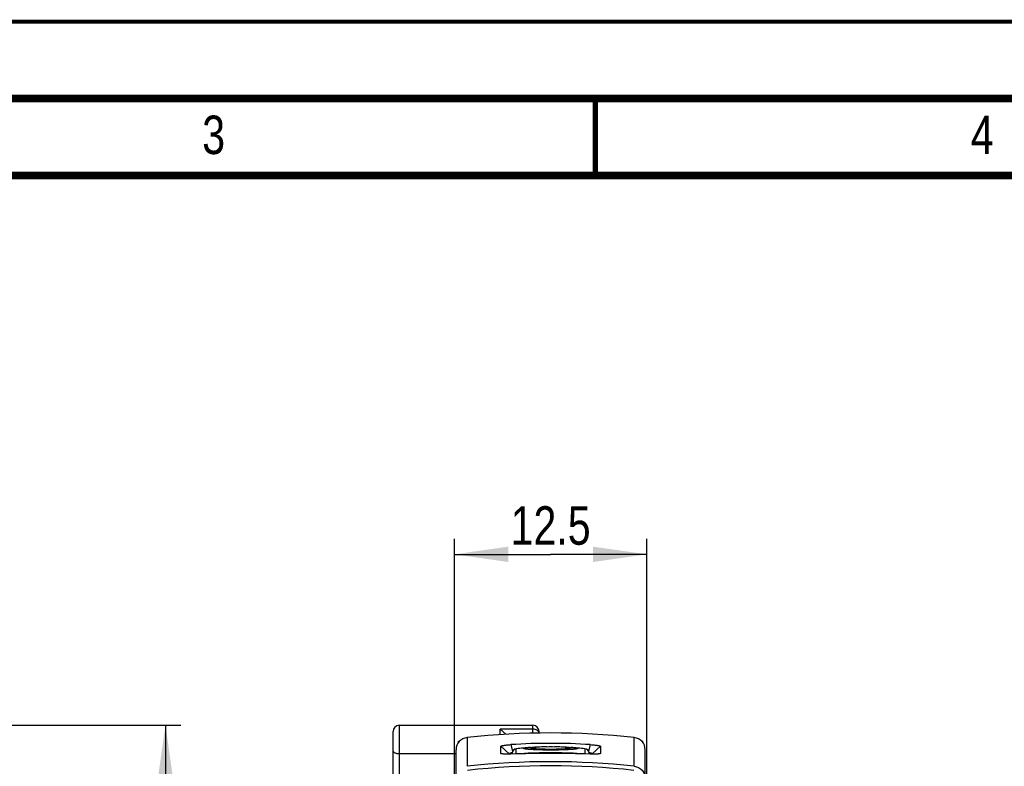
# Model space of a CAD drawing. Header units: millimetres. Extents: x 0 to 420, y 0 to 297.
# Tile 16 of 21: x 128 to 192, y 249 to 297. Entities that reach past the tile are written whole.
import ezdxf

# ---------------------------------------------------------------- set-up
doc = ezdxf.new("R2010")
doc.units = ezdxf.units.MM
doc.header["$LTSCALE"] = 23.1
doc.layers.get('0').update_dxf_attribs({"linetype": 'CONTINUOUS'})
for name, color, linetype in [('T-REX12-TA1-DXF_CONTINUOUS_LINE', 7, 'CONTINUOUS'), ('T-REX12-TXX_DXF_CONTINUOUS_LINE', 7, 'CONTINUOUS'), ('T-REX12D-TA1-1XX_DXF_DIMENSION', 7, 'CONTINUOUS'), ('T-REX12D-TA1-1XX_DXF_FORMAT', 7, 'CONTINUOUS')]:
    doc.layers.add(name, color=color, linetype=linetype)
doc.styles.get("Standard").update_dxf_attribs({"font": 'txt', "width": 0.8})
doc.dimstyles.new('DIMSTYLE_1', dxfattribs={"dimtxt": 2.5, "dimasz": 3.5, "dimexe": 1, "dimexo": 0, "dimtad": 1, "dimdec": 3, "dimdsep": 46, "dimtxsty": 'Standard', "dimblk": '_FILLED', "dimblk1": '_FILLED', "dimblk2": '_FILLED', "dimcen": 0.09, "dimclrt": 5, "dimadec": 0, "dimazin": 0, "dimtp": 0.3, "dimtm": 0.3, "dimtfac": 1, "dimtdec": 3, "dimtofl": 0, "dimtmove": 0, "dimatfit": 3, "dimldrblk": '_FILLED', "dimfxl": 1, "dimtolj": 1, "dimarcsym": 0})
doc.dimstyles.new('DIMSTYLE_2', dxfattribs={"dimtxt": 2.5, "dimasz": 3.5, "dimexe": 1, "dimexo": 0, "dimtad": 1, "dimdec": 3, "dimdsep": 46, "dimtxsty": 'Standard', "dimblk": '_FILLED', "dimblk1": '_FILLED', "dimblk2": '_FILLED', "dimcen": 0.09, "dimclrt": 5, "dimadec": 0, "dimazin": 0, "dimtp": 0.2, "dimtm": 0.2, "dimtfac": 1, "dimtdec": 3, "dimtofl": 0, "dimtmove": 0, "dimatfit": 3, "dimldrblk": '_FILLED', "dimfxl": 1, "dimtolj": 1, "dimarcsym": 0})

# ---------------------------------------------------------------- blocks, each defined once
blk = doc.blocks.new('_FILLED')
at = {"color": 0, "linetype": 'ByBlock'}
blk.add_solid([(0, 0), (-1, 0.143), (-1, -0.143)], dxfattribs=at)
blk = doc.blocks.new('*D2')
at = {"layer": 'T-REX12D-TA1-1XX_DXF_DIMENSION', "color": 2, "linetype": 'Continuous'}
for p, q in [((155.844, 248.073), (155.844, 263.36)), ((168.344, 248.073), (168.344, 263.36)), ((155.844, 262.36), (162.094, 262.36)), ((168.344, 262.36), (162.094, 262.36))]:
    blk.add_line(p, q, dxfattribs=at)
at = {"layer": 'T-REX12D-TA1-1XX_DXF_DIMENSION', "color": 2, "linetype": 'Continuous', "xscale": 3.5, "yscale": 3.5, "zscale": 3.5, "rotation": 180}
blk.add_blockref('_FILLED', (155.844, 262.36), dxfattribs=at)
at = {"layer": 'T-REX12D-TA1-1XX_DXF_DIMENSION', "color": 2, "linetype": 'Continuous', "xscale": 3.5, "yscale": 3.5, "zscale": 3.5}
blk.add_blockref('_FILLED', (168.344, 262.36), dxfattribs=at)
at = {"layer": 'T-REX12D-TA1-1XX_DXF_DIMENSION', "color": 5, "linetype": 'Continuous', "insert": (162.094, 265.485), "char_height": 2.5, "width": 9.91071, "attachment_point": 2, "line_spacing_factor": 0.9}
blk.add_mtext('12.5', dxfattribs=at)
blk = doc.blocks.new('*D3')
at = {"layer": 'T-REX12D-TA1-1XX_DXF_DIMENSION', "color": 2, "linetype": 'Continuous'}
for p, q in [((125.015, 251.244), (136.413, 251.244)), ((136.413, 251.244), (138.038, 251.244)), ((137.038, 251.244), (137.038, 201.994)), ((137.038, 152.744), (137.038, 201.994)), ((105.515, 152.744), (136.413, 152.744)), ((136.413, 152.744), (138.038, 152.744))]:
    blk.add_line(p, q, dxfattribs=at)
at = {"layer": 'T-REX12D-TA1-1XX_DXF_DIMENSION', "color": 2, "linetype": 'Continuous', "xscale": 3.5, "yscale": 3.5, "zscale": 3.5}
for p, rotation in [((137.038, 251.244), 90), ((137.038, 152.744), 270)]:
    blk.add_blockref('_FILLED', p, dxfattribs=dict(at, rotation=rotation))
at = {"layer": 'T-REX12D-TA1-1XX_DXF_DIMENSION', "color": 5, "linetype": 'Continuous', "insert": (133.913, 201.994), "char_height": 2.5, "width": 8.83929, "attachment_point": 2, "rotation": 90, "line_spacing_factor": 0.9}
blk.add_mtext(' 99', dxfattribs=at)

msp = doc.modelspace()

# ---------------------------------------------------------------- linework, layer by layer
at = {"layer": 'T-REX12-TA1-DXF_CONTINUOUS_LINE', "color": 9, "linetype": 'Continuous'}
for p, q in [((156.6571, 250.447), (156.6571, 248.5767)), ((167.5311, 248.5767), (167.5311, 250.447))]:
    msp.add_line(p, q, dxfattribs=at)
at = {"layer": 'T-REX12-TA1-DXF_CONTINUOUS_LINE', "color": 7, "linetype": 'Continuous'}
for p, q in [((156.0941, 250.118), (156.0941, 250.2196)), ((156.0941, 250.2196), (156.1807, 250.2196)), ((158.8618, 249.4138), (158.8618, 249.8868)), ((158.8618, 249.8868), (159.3941, 249.3894)), ((159.5135, 249.9848), (159.6218, 249.5448)), ((164.6747, 249.9848), (164.5664, 249.5448)), ((165.3264, 249.8868), (164.7941, 249.3894)), ((165.3264, 249.8868), (165.3264, 249.4138)), ((168.0075, 250.2196), (168.0941, 250.2196)), ((168.0941, 250.118), (168.0941, 250.2196)), ((155.9441, 152.7435), (155.9441, 249.6518)), ((158.8618, 249.4138), (158.8775, 249.3991)), ((159.3941, 249.3695), (159.3941, 249.3894)), ((164.7941, 249.3894), (164.7941, 249.3695)), ((165.3264, 249.4138), (165.3107, 249.3991)), ((168.2441, 152.7435), (168.2441, 249.6518))]:
    msp.add_line(p, q, dxfattribs=at)
for centre, radius, start, end in [((156.7441, 249.6518), 0.8, 96.242678, 180), ((162.0941, 200.7435), 50, 83.757322, 96.242678), ((167.4441, 249.6518), 0.8, 0, 83.757322), ((162.0941, 211.0103), 39.0598, 86.211763, 93.788237), ((162.0941, 168.5965), 80.8172, 88.170128, 91.829872)]:
    msp.add_arc(centre, radius, start, end, dxfattribs=at)
at = {"layer": 'T-REX12-TA1-DXF_CONTINUOUS_LINE', "color": 9, "linetype": 'Continuous'}
for centre, radius, start, end in [((162.094, 199.2129), 49.6623, 83.714637, 96.285362), ((162.094, 199.1928), 49.418, 83.716939, 96.283056)]:
    msp.add_arc(centre, radius, start, end, dxfattribs=at)
at = {"layer": 'T-REX12-TA1-DXF_CONTINUOUS_LINE', "color": 7, "linetype": 'Continuous'}
for points, knots in [([(158.8618, 249.8868), (158.8618, 249.8889), (158.8642, 249.8923), (158.8687, 249.8955), (158.8765, 249.8999), (158.8899, 249.9051), (158.9104, 249.9114), (158.9365, 249.9178), (158.9818, 249.9272), (159.0507, 249.9387), (159.1469, 249.9517), (159.2586, 249.9641), (159.3825, 249.9754), (159.4689, 249.9818), (159.5135, 249.9848)], [0, 0, 0, 0, 0.0094087, 0.0164616, 0.0254195, 0.0493941, 0.0816449, 0.1221204, 0.1706229, 0.2904637, 0.4379576, 0.6088841, 0.79823, 1, 1, 1, 1]), ([(164.6747, 249.9848), (164.7194, 249.9818), (164.8058, 249.9754), (164.9297, 249.9641), (165.0414, 249.9517), (165.1376, 249.9387), (165.2065, 249.9272), (165.2518, 249.9178), (165.2778, 249.9113), (165.2983, 249.9051), (165.3118, 249.8999), (165.3195, 249.8955), (165.324, 249.8923), (165.3264, 249.8889), (165.3264, 249.8868)], [0, 0, 0, 0, 0.2020068, 0.3913044, 0.5622088, 0.7096761, 0.8294845, 0.8779723, 0.9184286, 0.9506609, 0.9746236, 0.9835746, 0.9906189, 1, 1, 1, 1]), ([(158.8657, 249.4062), (158.8645, 249.4073), (158.8626, 249.4095), (158.8618, 249.4124), (158.8618, 249.4138)], [0, 0, 0, 0, 0.5442525, 1, 1, 1, 1]), ([(159.5135, 249.3725), (159.4719, 249.3712), (159.3913, 249.3692), (159.2751, 249.3681), (159.1691, 249.3691), (159.0759, 249.3722), (158.9979, 249.3772), (158.9433, 249.3833), (158.9088, 249.3896), (158.8898, 249.3944), (158.8757, 249.3995), (158.8682, 249.4038), (158.8657, 249.4062)], [0, 0, 0, 0, 0.1910725, 0.3708149, 0.5346916, 0.6786878, 0.799393, 0.8940826, 0.931062, 0.9609531, 0.9838034, 1, 1, 1, 1]), ([(159.3941, 249.3894), (159.3941, 249.393), (159.3967, 249.3989), (159.4025, 249.4056), (159.4118, 249.4138), (159.4279, 249.4241), (159.4524, 249.4361), (159.4827, 249.448), (159.5182, 249.4596), (159.558, 249.4706), (159.586, 249.477), (159.6006, 249.48)], [0, 0, 0, 0, 0.0469543, 0.0777231, 0.1144523, 0.2068811, 0.3246243, 0.4659809, 0.6281417, 0.8075049, 1, 1, 1, 1]), ([(164.5876, 249.48), (164.6022, 249.477), (164.6302, 249.4706), (164.67, 249.4596), (164.7055, 249.448), (164.7358, 249.4361), (164.7603, 249.4241), (164.7765, 249.4138), (164.7858, 249.4056), (164.7915, 249.3989), (164.7941, 249.393), (164.7941, 249.3894)], [0, 0, 0, 0, 0.192476, 0.3718824, 0.5340629, 0.6754342, 0.7931831, 0.8856064, 0.9223335, 0.953106, 1, 1, 1, 1]), ([(165.3225, 249.4062), (165.32, 249.4038), (165.3125, 249.3995), (165.2984, 249.3944), (165.2794, 249.3896), (165.2448, 249.3833), (165.1902, 249.3772), (165.1122, 249.3722), (165.0191, 249.3691), (164.913, 249.3681), (164.7968, 249.3692), (164.7162, 249.3712), (164.6747, 249.3725)], [0, 0, 0, 0, 0.0162009, 0.039054, 0.0689562, 0.1059507, 0.2006695, 0.3214121, 0.4654485, 0.629361, 0.8091939, 1, 1, 1, 1]), ([(165.3264, 249.4138), (165.3264, 249.4124), (165.3256, 249.4095), (165.3237, 249.4073), (165.3225, 249.4062)], [0, 0, 0, 0, 0.4563009, 1, 1, 1, 1])]:
    msp.add_open_spline(points, degree=3, knots=knots, dxfattribs=at)
at = {"layer": 'T-REX12-TA1-DXF_CONTINUOUS_LINE', "color": 9, "linetype": 'Continuous'}
msp.add_open_spline([(167.5311, 248.5767), (167.5795, 248.5714), (167.6754, 248.5521), (167.8115, 248.4977), (167.9354, 248.4196), (168.043, 248.3205), (168.1306, 248.2036), (168.1954, 248.0728), (168.2352, 247.9325), (168.2441, 247.8357), (168.2441, 247.7874)], degree=3, knots=[0, 0, 0, 0, 0.1254682, 0.2508411, 0.3760761, 0.5011461, 0.6260462, 0.750794, 0.875427, 1, 1, 1, 1], dxfattribs=at)
at = {"layer": 'T-REX12-TXX_DXF_CONTINUOUS_LINE', "color": 9, "linetype": 'Continuous'}
for p, q in [((152.2441, 251.2435), (152.2441, 239.9935)), ((160.9441, 250.7287), (160.9441, 251.2435)), ((159.1806, 250.6572), (158.8098, 250.9889)), ((160.9441, 250.9889), (158.8098, 250.9889)), ((159.8606, 249.3828), (159.8606, 249.7184)), ((164.3276, 249.7184), (164.3276, 249.3828))]:
    msp.add_line(p, q, dxfattribs=at)
at = {"layer": 'T-REX12-TXX_DXF_CONTINUOUS_LINE', "color": 7, "linetype": 'Continuous'}
for p, q in [((152.2441, 251.2435), (160.9441, 251.2435)), ((151.8441, 240.1935), (151.8441, 250.8435)), ((161.3441, 250.7367), (161.3441, 250.8435)), ((161.8441, 249.8314), (161.8441, 249.842)), ((162.3441, 249.842), (162.3441, 249.8314)), ((155.9441, 249.3775), (152.2441, 249.3775)), ((159.5941, 249.4203), (159.5941, 249.3749)), ((160.8441, 249.6628), (160.8441, 249.7713)), ((163.3441, 249.6628), (163.3441, 249.7713)), ((164.5941, 249.3749), (164.5941, 249.4203))]:
    msp.add_line(p, q, dxfattribs=at)
for centre, radius, start, end in [((152.2441, 250.8435), 0.4, 90, 180), ((160.9441, 250.8435), 0.4, 0, 90), ((162.0941, 229.8435), 20, 93.781661, 96.411888), ((162.0941, 229.8435), 20, 90.716216, 92.005762), ((162.0941, 229.8435), 19.9894, 89.283406, 90.716594), ((162.0941, 229.8435), 20, 87.994238, 89.283784), ((162.0941, 229.8435), 20, 83.588112, 86.218339), ((159.8941, 249.4203), 0.3, 96.411888, 180), ((164.2941, 249.4203), 0.3, 0, 83.588112)]:
    msp.add_arc(centre, radius, start, end, dxfattribs=at)
at = {"layer": 'T-REX12-TXX_DXF_CONTINUOUS_LINE', "color": 9, "linetype": 'Continuous'}
msp.add_arc((162.0941, 220.9994), 28.4584, 86.068689, 93.931267, dxfattribs=at)
at = {"layer": 'T-REX12-TXX_DXF_CONTINUOUS_LINE', "color": 7, "linetype": 'Continuous'}
for points, knots in [([(158.8042, 250.6333), (158.8007, 250.6972), (158.7998, 250.8159), (158.8062, 250.9344), (158.8098, 250.9889)], [0, 0, 0, 0, 0.5393828, 1, 1, 1, 1]), ([(160.3441, 249.7336), (160.3441, 249.7374), (160.3508, 249.743), (160.3607, 249.7477), (160.3732, 249.7521), (160.3889, 249.7564), (160.408, 249.7608), (160.4305, 249.7651), (160.4671, 249.7711), (160.521, 249.7782), (160.6275, 249.7894), (160.7136, 249.7959), (160.775, 249.8)], [0, 0, 0, 0, 0.0259971, 0.0483482, 0.0779335, 0.11496, 0.1594859, 0.2115097, 0.2709856, 0.4118796, 0.5812288, 1, 1, 1, 1]), ([(160.775, 249.8), (160.8035, 249.8019), (160.9297, 249.8096), (161.0559, 249.8151), (161.1536, 249.8187)], [0, 0, 0, 0, 0.2263214, 1, 1, 1, 1]), ([(161.3941, 249.8309), (161.3538, 249.8294), (161.2772, 249.826), (161.169, 249.82), (161.0746, 249.8133), (161.0053, 249.8069), (160.9577, 249.8014), (160.9283, 249.7974), (160.9032, 249.7933), (160.8825, 249.7892), (160.8663, 249.785), (160.8557, 249.7813), (160.8496, 249.7781), (160.846, 249.7756), (160.8441, 249.7729), (160.8441, 249.7713)], [0, 0, 0, 0, 0.2171213, 0.4124967, 0.583053, 0.7264254, 0.7872781, 0.8406044, 0.8862526, 0.9241009, 0.9540821, 0.9762735, 0.9845516, 0.9910806, 1, 1, 1, 1]), ([(163.3441, 249.7713), (163.3441, 249.7729), (163.3422, 249.7756), (163.3387, 249.7781), (163.3325, 249.7813), (163.3219, 249.785), (163.3057, 249.7892), (163.285, 249.7933), (163.2599, 249.7974), (163.2305, 249.8014), (163.1829, 249.8069), (163.1136, 249.8133), (163.0192, 249.82), (162.911, 249.826), (162.8344, 249.8294), (162.7941, 249.8309)], [0, 0, 0, 0, 0.0089194, 0.0154484, 0.0237265, 0.0459179, 0.0758991, 0.1137474, 0.1593957, 0.212722, 0.2735747, 0.4169472, 0.5875036, 0.7828788, 1, 1, 1, 1]), ([(163.0346, 249.8187), (163.069, 249.8175), (163.1953, 249.8125), (163.3215, 249.806), (163.4132, 249.8)], [0, 0, 0, 0, 0.2724665, 1, 1, 1, 1]), ([(163.4132, 249.8), (163.4746, 249.7959), (163.5607, 249.7894), (163.6672, 249.7782), (163.7211, 249.7711), (163.7577, 249.7651), (163.7802, 249.7608), (163.7994, 249.7564), (163.815, 249.7521), (163.8275, 249.7477), (163.8374, 249.743), (163.8441, 249.7374), (163.8441, 249.7336)], [0, 0, 0, 0, 0.4187718, 0.5881213, 0.7290154, 0.7884915, 0.8405153, 0.8850413, 0.9220678, 0.951653, 0.9740039, 1, 1, 1, 1]), ([(152.2441, 249.3775), (152.2152, 249.3775), (152.1585, 249.381), (152.0779, 249.3966), (152.006, 249.4218), (151.9459, 249.4555), (151.899, 249.4967), (151.8662, 249.5444), (151.8477, 249.5969), (151.8441, 249.6335), (151.8441, 249.6519)], [0, 0, 0, 0, 0.1604842, 0.3137493, 0.4545668, 0.5808851, 0.6939814, 0.7978608, 0.8980662, 1, 1, 1, 1]), ([(163.8441, 249.7336), (163.8441, 249.7318), (163.8425, 249.7289), (163.8392, 249.7259), (163.8337, 249.7223), (163.8241, 249.7181), (163.8093, 249.7133), (163.7905, 249.7086), (163.7676, 249.7038), (163.7407, 249.6992), (163.697, 249.6927), (163.6329, 249.685), (163.545, 249.6766), (163.443, 249.6688), (163.3281, 249.6615), (163.2013, 249.6549), (163.0121, 249.6468), (162.7557, 249.639), (162.4314, 249.6334), (162.0941, 249.6315), (161.7568, 249.6334), (161.4325, 249.639), (161.1761, 249.6468), (160.9869, 249.6549), (160.8601, 249.6615), (160.7452, 249.6688), (160.6433, 249.6766), (160.5553, 249.685), (160.4912, 249.6927), (160.4475, 249.6992), (160.4206, 249.7038), (160.3977, 249.7086), (160.3789, 249.7133), (160.3641, 249.7181), (160.3545, 249.7223), (160.349, 249.7259), (160.3457, 249.7289), (160.3441, 249.7318), (160.3441, 249.7336)], [0, 0, 0, 0, 0.0015301, 0.0025562, 0.0038153, 0.0071082, 0.0114965, 0.0170074, 0.0236444, 0.0314005, 0.0402649, 0.0612467, 0.0864093, 0.1155255, 0.1483248, 0.1844972, 0.2237017, 0.3096799, 0.4029733, 0.4999999, 0.5970266, 0.69032, 0.7762981, 0.8155027, 0.851675, 0.8844744, 0.9135906, 0.9387531, 0.959735, 0.9685993, 0.9763554, 0.9829924, 0.9885034, 0.9928916, 0.9961845, 0.9974437, 0.9984698, 1, 1, 1, 1]), ([(160.8441, 249.7713), (160.8441, 249.77), (160.8458, 249.7669), (160.8508, 249.7636), (160.8584, 249.7602), (160.869, 249.7568), (160.8824, 249.7534), (160.8988, 249.7501), (160.918, 249.7467), (160.9492, 249.7421), (160.995, 249.7366), (161.0578, 249.7307), (161.1306, 249.7251), (161.2455, 249.7178), (161.4081, 249.7103), (161.6215, 249.7039), (161.8532, 249.6999), (162.0941, 249.6985), (162.335, 249.6999), (162.5667, 249.7039), (162.7801, 249.7103), (162.9427, 249.7178), (163.0576, 249.7251), (163.1304, 249.7307), (163.1932, 249.7366), (163.2391, 249.7421), (163.2702, 249.7467), (163.2895, 249.7501), (163.3058, 249.7534), (163.3193, 249.7568), (163.3298, 249.7602), (163.3374, 249.7636), (163.3424, 249.7669), (163.3441, 249.77), (163.3441, 249.7713)], [0, 0, 0, 0, 0.0015278, 0.0038024, 0.0070945, 0.0114836, 0.0169932, 0.0236284, 0.0313857, 0.0402509, 0.0612311, 0.0863956, 0.1155118, 0.1483126, 0.2236911, 0.3096725, 0.4029696, 0.5, 0.5970304, 0.6903275, 0.7763089, 0.8516874, 0.8844882, 0.9136044, 0.9387689, 0.9597491, 0.9686143, 0.9763716, 0.9830068, 0.9885164, 0.9929055, 0.9961976, 0.9984722, 1, 1, 1, 1])]:
    msp.add_open_spline(points, degree=3, knots=knots, dxfattribs=at)
at = {"layer": 'T-REX12-TXX_DXF_CONTINUOUS_LINE', "color": 9, "linetype": 'Continuous'}
msp.add_open_spline([(161.3393, 250.7367), (161.3356, 250.7543), (161.3238, 250.7894), (161.2944, 250.8379), (161.2541, 250.8816), (161.1863, 250.9328), (161.082, 250.9771), (160.9907, 250.9889), (160.9441, 250.9889)], degree=3, knots=[0, 0, 0, 0, 0.1070403, 0.2184325, 0.3355662, 0.4589856, 0.7222501, 1, 1, 1, 1], dxfattribs=at)
at = {"layer": 'T-REX12D-TA1-1XX_DXF_FORMAT', "color": 9, "linetype": 'Continuous', "const_width": 0.25}
msp.add_lwpolyline([(0, 297), (420, 297)], dxfattribs=at)
at = {"layer": 'T-REX12D-TA1-1XX_DXF_FORMAT', "color": 7, "linetype": 'Continuous'}
for points, const_width in [([(415, 292), (15, 292)], 0.5), ([(165, 287), (165, 292)], 0.35), ([(410, 287), (20, 287)], 0.5)]:
    msp.add_lwpolyline(points, dxfattribs=dict(at, const_width=const_width))

# ---------------------------------------------------------------- texts
at = {"layer": 'T-REX12D-TA1-1XX_DXF_FORMAT', "color": 5, "linetype": 'Continuous', "char_height": 2.5, "attachment_point": 1, "line_spacing_factor": 0.9}
for s, insert, width in [('3', (139.4276, 290.8879), 2.678571), ('4', (189.4276, 290.8879), 2.946429)]:
    msp.add_mtext(s, dxfattribs=dict(at, insert=insert, width=width))

# ---------------------------------------------------------------- dimensions: what is measured, and where the dimension line sits
at = {"layer": 'T-REX12D-TA1-1XX_DXF_DIMENSION', "color": 2, "linetype": 'Continuous'}
dim = msp.add_linear_dim(base=(155.8441, 262.3596), p1=(168.3441, 248.0728), p2=(155.8441, 248.0728), angle=180, dimstyle='DIMSTYLE_2', dxfattribs=at)
dim.commit()
dim.dimension.update_dxf_attribs({"geometry": '*D2', "text_midpoint": (161.737, 262.3596), "dimtype": 160})
dim = msp.add_linear_dim(base=(137.038, 251.2435), p1=(105.515, 152.7435), p2=(125.015, 251.2435), angle=90, text=' 99', dimstyle='DIMSTYLE_1', dxfattribs=at)
dim.commit()
dim.dimension.update_dxf_attribs({"geometry": '*D3', "text_midpoint": (137.038, 202.6185), "dimtype": 160})

doc.saveas('drawing.dxf')
